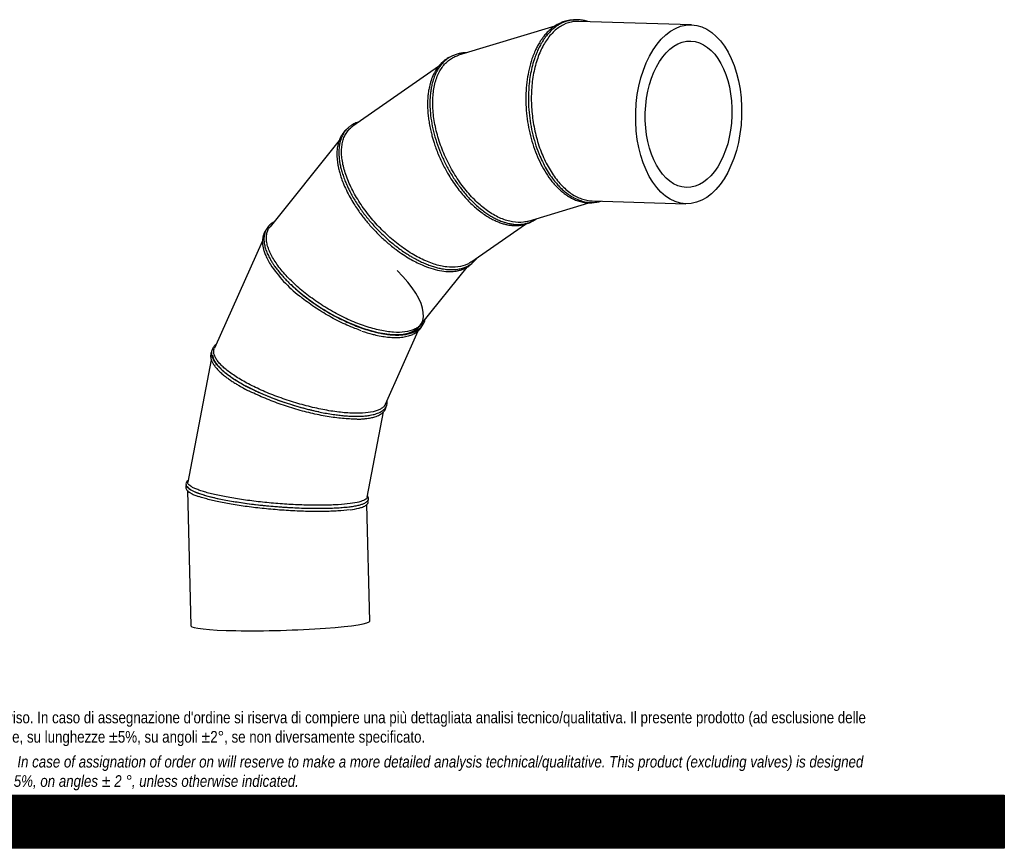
# Model space of a CAD drawing. Header units: millimetres. Extents: x 0 to 4950, y 0 to 3500.
# Tile 5 of 6: x 2475 to 4950, y 0 to 2083. Entities that reach past the tile are written whole.
import ezdxf

# ---------------------------------------------------------------- set-up
doc = ezdxf.new("R2010")
doc.units = ezdxf.units.MM
doc.header["$LTSCALE"] = 16.666667
doc.layers.add('Default', color=7, linetype='Continuous')
doc.layers.add('TUBO_X_GOMITO_90', color=7, linetype='Continuous')

# ---------------------------------------------------------------- blocks, each defined once
blk = doc.blocks.new('SE1')
at = {"layer": 'TUBO_X_GOMITO_90', "color": 7, "linetype": 'Continuous'}
for p, q in [((3820.1, 2066.6), (3578.1, 1993.2)), ((4163.4, 2069.8), (3880.5, 2078.4)), ((3527.4, 1964.7), (3312.5, 1815)), ((3757.8, 1835.2), (3757.8, 1835.2)), ((3277.9, 1778.8), (3104.2, 1562.2)), ((3527, 1765.1), (3527, 1765.1)), ((3754.3, 1576.4), (3905.9, 1622.4)), ((3914.3, 1627.2), (4149.7, 1620)), ((3608.8, 1473), (3746.1, 1568.7)), ((3085.2, 1527.1), (2964.4, 1256.8)), ((3485.1, 1317.8), (3599.7, 1460.7)), ((3157.3, 1416.7), (3157.3, 1416.7)), ((3394.7, 1116.6), (3477, 1300.9)), ((2956.6, 1227.8), (2897.8, 920.3)), ((3348.7, 882.4), (3389.8, 1097.2)), ((2896.5, 898.9), (2905.5, 559.2)), ((2988.9, 876.1), (2988.9, 876.1)), ((2988.9, 876.1), (2988.9, 876.1)), ((3355.4, 571.1), (3347.6, 863.9))]:
    blk.add_line(p, q, dxfattribs=at)
for centre, radius, start, end in [((3384.4, 1652.3), 334.9, 213.5601, 231.944), ((3421.5, 1543.8), 258.6, 250.4956, 256.5512), ((3281.5, 1041.8), 192.5, 277.163, 283.9654)]:
    blk.add_arc(centre, radius, start, end, dxfattribs=at)
for major_axis in [(-6.9, -224.9), (5.6, 184)]:
    blk.add_ellipse((4156.5, 1844.9), major_axis=major_axis, ratio=0.591609, dxfattribs=at)
for centre, major_axis, ratio, start_param, end_param in [((3290.2, 1434.5), (-193.4, 118), 0.419504, 1.092661, 4.231931), ((3176.5, 1179.8), (-216, 67.9), 0.296853, 1.004354, 1.887706), ((3121.7, 893.7), (225.5, -18.4), 0.153546, 3.549346, 4.094904), ((3121.7, 893.7), (-225.5, 18.4), 0.153546, 0.953316, 2.4441), ((3130.5, 565.2), (-224.9, -6), 0.077415, 0, 3.141593)]:
    blk.add_ellipse(centre, major_axis=major_axis, ratio=ratio, start_param=start_param, end_param=end_param, dxfattribs=at)
for points, knots in [([(3863.7, 2081.8), (3859.5, 2081.1), (3853, 2079.9), (3843.3, 2076.6), (3835.8, 2073.2), (3830.1, 2069.9), (3826, 2067.3), (3822.8, 2065.1), (3819.9, 2062.9), (3815.2, 2059.1), (3808.9, 2053.3), (3800.8, 2044.4), (3792.8, 2033.8), (3785.5, 2022.2), (3779.5, 2010.8), (3774.3, 1999.1), (3768.9, 1985), (3763.6, 1967.6), (3759.2, 1947.6), (3756, 1927.1), (3754, 1904), (3753.5, 1878.1), (3755.1, 1849.5), (3758.8, 1820.9), (3764.7, 1792.8), (3772.5, 1765.6), (3781.6, 1741.7), (3791.2, 1721), (3800.8, 1703.5), (3811.2, 1687.6), (3821.1, 1674.8), (3830.3, 1664.5), (3839.5, 1655.3), (3849.9, 1646.6), (3860.5, 1639.4), (3871.2, 1633.4), (3882.8, 1628.4), (3896.1, 1624.6), (3910.6, 1622.9), (3923.9, 1623.6), (3932.6, 1625.4), (3936.2, 1626.4), (3936.5, 1626.5)], [0, 0, 0, 0, 0.0132678, 0.0244848, 0.033651, 0.0408148, 0.0458943, 0.0493033, 0.0530638, 0.0574461, 0.0678628, 0.0794049, 0.0927304, 0.1052794, 0.1165181, 0.1265328, 0.13768, 0.1537254, 0.1695961, 0.1847636, 0.1997672, 0.2197621, 0.2397549, 0.2597466, 0.2797389, 0.2997342, 0.3198481, 0.3352009, 0.3507051, 0.3662473, 0.3807562, 0.3908489, 0.4021256, 0.4155599, 0.4284966, 0.4393796, 0.4523646, 0.4676326, 0.4840361, 0.5011853, 0.5129305, 0.5139539, 0.5139539, 0.5139539, 0.5139539]), ([(3866.7, 2081.7), (3865.2, 2081.7), (3861, 2081.5), (3854.4, 2080.7), (3847.1, 2079.1), (3839.5, 2076.7), (3830.7, 2073), (3819.6, 2066.8), (3812.6, 2061.2), (3808.1, 2057.5)], [0.9290444, 0.9290444, 0.9290444, 0.9290444, 0.93408417, 0.94325292, 0.95153537, 0.95932043, 0.96999395, 0.9835545, 1, 1, 1, 1]), ([(3903.3, 2077.8), (3902.3, 2078.2), (3897.8, 2079.6), (3889.3, 2081.6), (3876.8, 2082.9), (3868.8, 2082.3), (3863.7, 2081.8)], [0.95549088, 0.95549088, 0.95549088, 0.95549088, 0.95888669, 0.97057216, 0.98427711, 1, 1, 1, 1]), ([(3808.1, 2057.5), (3804.8, 2054.4), (3799.5, 2049.4), (3792.1, 2040.5), (3786.2, 2032.5), (3781.7, 2025.4), (3778.3, 2019.5), (3775.6, 2014.6), (3773.1, 2009.6), (3770.5, 2004), (3767.8, 1997.8), (3765.2, 1991.1), (3760.6, 1978.2), (3755.2, 1958.9), (3750.3, 1932.2), (3747.6, 1904.7), (3747.1, 1876.3), (3748.8, 1847.6), (3752.6, 1819), (3758.6, 1790.9), (3766.5, 1763.7), (3776.4, 1737.8), (3788.1, 1713.4), (3801.6, 1691), (3813.8, 1674.9), (3823.5, 1664.2), (3830, 1657.6), (3836.6, 1651.6), (3844, 1645.6), (3852.4, 1639.7), (3861.1, 1634.6), (3868.8, 1630.8), (3875.3, 1628.2), (3881.6, 1626.1), (3888.9, 1624.2), (3897.1, 1622.8), (3905.4, 1622.3), (3912.6, 1622.5), (3918.9, 1623.2), (3925.3, 1624.3), (3930.1, 1625.5), (3932.9, 1626.4), (3933.2, 1626.6)], [0, 0, 0, 0, 0.0127219, 0.0236215, 0.0326989, 0.0407332, 0.0464622, 0.0508335, 0.0556182, 0.060857, 0.0665499, 0.0726666, 0.0788031, 0.0997523, 0.1198098, 0.1398381, 0.1598625, 0.1798838, 0.1999044, 0.2199263, 0.2399502, 0.259979, 0.280223, 0.3008508, 0.3216008, 0.3302645, 0.3384009, 0.3460759, 0.3547539, 0.3650373, 0.3758754, 0.3847117, 0.3914319, 0.3979557, 0.4060135, 0.4156056, 0.4255375, 0.4337262, 0.4401604, 0.4470082, 0.4556371, 0.4568924, 0.4568924, 0.4568924, 0.4568924]), ([(3880.5, 2078.4), (3876.1, 2078.6), (3871.8, 2078.3), (3858.7, 2076.6), (3850.1, 2074), (3837.8, 2067.9), (3833.8, 2065.5), (3826, 2060.1), (3822.2, 2057), (3814.9, 2050.3), (3811.4, 2046.5), (3804.6, 2038.5), (3801.4, 2034.3), (3795.3, 2025.2), (3792.5, 2020.4), (3787, 2010.2), (3784.4, 2004.8), (3779.7, 1993.5), (3777.5, 1987.6), (3773.5, 1975.5), (3771.6, 1969.2), (3768.5, 1956.3), (3767.1, 1949.7), (3764.7, 1936.2), (3763.7, 1929.2), (3762.2, 1915.2), (3761.7, 1908.1), (3761, 1893.7), (3760.9, 1886.4), (3761.2, 1871.8), (3761.5, 1864.4), (3762.6, 1849.7), (3763.4, 1842.4), (3766.2, 1820.6), (3769, 1806.2), (3774.4, 1784.9), (3776.4, 1777.9), (3780.8, 1764.2), (3783.2, 1757.4), (3788.3, 1744.2), (3791, 1737.8), (3796.8, 1725.4), (3799.9, 1719.3), (3809.6, 1701.9), (3816.6, 1691.2), (3827.9, 1676.7), (3831.8, 1672.2), (3839.8, 1663.7), (3843.9, 1659.7), (3852.3, 1652.5), (3856.5, 1649.1), (3865.1, 1643.2), (3869.5, 1640.6), (3878.2, 1636), (3882.6, 1634.1), (3891.5, 1630.9), (3896, 1629.7), (3905.1, 1627.8), (3909.7, 1627.3), (3914.3, 1627.2)], [0.4847123, 0.4847123, 0.4847123, 0.4847123, 0.5, 0.5, 0.53125, 0.53125, 0.546875, 0.546875, 0.5625, 0.5625, 0.578125, 0.578125, 0.59375, 0.59375, 0.609375, 0.609375, 0.625, 0.625, 0.640625, 0.640625, 0.65625, 0.65625, 0.671875, 0.671875, 0.6875, 0.6875, 0.703125, 0.703125, 0.71875, 0.71875, 0.734375, 0.734375, 0.75, 0.75, 0.78125, 0.78125, 0.796875, 0.796875, 0.8125, 0.8125, 0.828125, 0.828125, 0.84375, 0.84375, 0.875, 0.875, 0.890625, 0.890625, 0.90625, 0.90625, 0.921875, 0.921875, 0.9375, 0.9375, 0.953125, 0.953125, 0.96875, 0.96875, 0.9848103, 0.9848103, 0.9848103, 0.9848103]), ([(3599.3, 1999.7), (3598.4, 1999.7), (3594.9, 1999.6), (3588.2, 1999.2), (3579.2, 1997.7), (3569.8, 1994.9), (3559.4, 1990.4), (3548.9, 1983.8), (3539, 1974.8), (3530.7, 1964.7), (3523.3, 1953), (3516.9, 1939.1), (3512.3, 1924.8), (3509.4, 1911.5), (3507.5, 1899.2), (3506.3, 1885.7), (3505.9, 1870.6), (3506.7, 1851.4), (3509.4, 1828.4), (3514.8, 1801.7), (3522.5, 1774.8), (3532.4, 1748), (3544.3, 1721.8), (3558, 1696.5), (3573.4, 1672.6), (3590.2, 1650.3), (3606, 1632.5), (3620.2, 1618.5), (3632.2, 1608.2), (3643.5, 1599.5), (3654.1, 1592.2), (3664.3, 1586.2), (3674.6, 1580.9), (3685, 1576.4), (3696, 1572.6), (3706.6, 1570), (3716.2, 1568.5), (3724.1, 1568), (3731.6, 1568), (3739.6, 1568.7), (3748.2, 1570.3), (3757.3, 1573.1), (3766, 1577), (3771.9, 1580.5), (3774.6, 1582.4)], [0.423709, 0.423709, 0.423709, 0.423709, 0.426504, 0.4352632, 0.4461021, 0.4577407, 0.4692892, 0.4861429, 0.5011791, 0.5150138, 0.5295266, 0.5451167, 0.5614011, 0.5726413, 0.5827474, 0.5943762, 0.6073817, 0.6201237, 0.6403802, 0.6603696, 0.6803532, 0.700333, 0.7203113, 0.7402889, 0.760268, 0.7802505, 0.8004367, 0.81311, 0.8261524, 0.837989, 0.8481699, 0.858808, 0.8687941, 0.8794938, 0.8907042, 0.902376, 0.9127158, 0.9208277, 0.9281452, 0.9371296, 0.9480303, 0.9582316, 0.9702932, 0.9819433, 0.9819433, 0.9819433, 0.9819433]), ([(3741.7, 1573.7), (3733, 1572.5), (3723.7, 1572.8), (3709.3, 1575.2), (3704.5, 1576.3), (3694.6, 1579.3), (3689.7, 1581.1), (3679.7, 1585.4), (3674.6, 1587.8), (3664.6, 1593.4), (3659.6, 1596.5), (3649.7, 1603.2), (3644.7, 1606.8), (3634.9, 1614.7), (3629.9, 1619), (3620.3, 1628), (3615.5, 1632.7), (3606.2, 1642.7), (3601.6, 1648), (3588.2, 1664.3), (3579.7, 1676), (3567.9, 1694.5), (3564.1, 1700.8), (3556.9, 1713.7), (3553.4, 1720.3), (3546.9, 1733.6), (3543.8, 1740.4), (3538.1, 1753.9), (3535.5, 1760.7), (3530.6, 1774.3), (3528.4, 1781.1), (3524.4, 1794.9), (3522.6, 1801.8), (3519.4, 1815.6), (3518.1, 1822.4), (3515.9, 1835.9), (3515, 1842.6), (3513.8, 1855.8), (3513.4, 1862.3), (3513.1, 1875), (3513.2, 1881.3), (3514, 1893.4), (3514.6, 1899.3), (3516.3, 1910.7), (3517.4, 1916.2), (3520, 1926.8), (3521.6, 1932), (3525.2, 1941.6), (3527.2, 1946.2), (3531.7, 1954.9), (3534.2, 1959), (3539.6, 1966.5), (3542.4, 1969.9), (3548.5, 1976.2), (3551.8, 1979.1), (3558.7, 1984.2), (3562.3, 1986.5), (3569.9, 1990.3), (3573.9, 1991.9), (3578, 1993.2), (3578.1, 1993.2), (3578.1, 1993.2)], [0, 0, 0, 0, 0.03125, 0.03125, 0.046875, 0.046875, 0.0625, 0.0625, 0.078125, 0.078125, 0.09375, 0.09375, 0.109375, 0.109375, 0.125, 0.125, 0.140625, 0.140625, 0.15625, 0.15625, 0.1875, 0.1875, 0.203125, 0.203125, 0.21875, 0.21875, 0.234375, 0.234375, 0.25, 0.25, 0.265625, 0.265625, 0.28125, 0.28125, 0.296875, 0.296875, 0.3125, 0.3125, 0.328125, 0.328125, 0.34375, 0.34375, 0.359375, 0.359375, 0.375, 0.375, 0.390625, 0.390625, 0.40625, 0.40625, 0.421875, 0.421875, 0.4375, 0.4375, 0.453125, 0.453125, 0.46875, 0.46875, 0.484375, 0.484375, 0.4844867, 0.4844867, 0.4844867, 0.4844867]), ([(3559.9, 1990.3), (3558.8, 1989.8), (3556.2, 1988.6), (3552.1, 1986.5), (3547.1, 1983.4), (3541.4, 1979.3), (3534.9, 1973.6), (3527.9, 1965.9), (3520.2, 1955.2), (3516.2, 1947), (3513.7, 1941.8)], [0.9238832, 0.9238832, 0.9238832, 0.9238832, 0.92812067, 0.93357684, 0.94029881, 0.94839866, 0.95803362, 0.96981522, 0.98380431, 1, 1, 1, 1]), ([(3513.7, 1941.8), (3511.4, 1936.1), (3507.8, 1927.1), (3504, 1911.7), (3501.9, 1898.5), (3500.7, 1886.4), (3500.2, 1874.6), (3500.2, 1862.5), (3500.9, 1849.7), (3502.3, 1836.1), (3504.4, 1821.8), (3507.2, 1807.6), (3510.3, 1794.6), (3513.4, 1783.3), (3516.9, 1771.9), (3521.4, 1759), (3527, 1744.6), (3533.5, 1729.8), (3540.4, 1715.5), (3548.8, 1699.8), (3558.8, 1683.1), (3570.3, 1666.1), (3582.1, 1650.4), (3594, 1636.4), (3606.1, 1623.6), (3618.1, 1612.2), (3630.7, 1601.7), (3643.1, 1592.7), (3654, 1585.9), (3663.6, 1580.6), (3672.8, 1576.2), (3682.6, 1572.2), (3692.2, 1569.2), (3700.7, 1567.2), (3708.7, 1565.9), (3717.6, 1565.1), (3727.7, 1565.1), (3737.7, 1566.4), (3746.6, 1568.6), (3754.4, 1571.5), (3761.6, 1574.9), (3767.2, 1578.4), (3770.3, 1580.7), (3771.4, 1581.5)], [0, 0, 0, 0, 0.0167434, 0.0310586, 0.0429455, 0.0527537, 0.0624439, 0.0723214, 0.0824097, 0.0929117, 0.1038743, 0.1151763, 0.125025, 0.1328217, 0.1405468, 0.1503596, 0.1617565, 0.1730425, 0.1840794, 0.1948405, 0.2102283, 0.2247232, 0.2384767, 0.2526851, 0.265132, 0.2781219, 0.2912848, 0.3044264, 0.3161085, 0.3245759, 0.3336607, 0.3441416, 0.3546784, 0.3633875, 0.370627, 0.3798442, 0.391866, 0.4039942, 0.4142293, 0.423315, 0.433037, 0.4419386, 0.4464378, 0.4464378, 0.4464378, 0.4464378]), ([(3297.5, 1807.8), (3296.9, 1807.3), (3294.9, 1805.5), (3291.6, 1802.2), (3287.3, 1797), (3282.8, 1790.1), (3278.8, 1781.8), (3276.1, 1773.7), (3274.4, 1766.7), (3273.2, 1759.7), (3272.4, 1751.4), (3272.2, 1742.6), (3272.6, 1734.2), (3273.4, 1726.5), (3274.5, 1718.8), (3276.2, 1710.2), (3278.7, 1699.8), (3282.5, 1687), (3288.3, 1671.2), (3293, 1660.8), (3296.1, 1654.1)], [0.8331574, 0.8331574, 0.8331574, 0.8331574, 0.8362509, 0.8436134, 0.851251, 0.8617488, 0.8751995, 0.8853389, 0.8922987, 0.8999244, 0.9091983, 0.9196888, 0.9273882, 0.9348613, 0.9421085, 0.949675, 0.9591832, 0.9707406, 0.9843467, 1, 1, 1, 1]), ([(3328.4, 1826.2), (3326.6, 1825.7), (3322.8, 1824.4), (3317.3, 1822.1), (3311.4, 1819), (3305.1, 1814.8), (3298.6, 1809.2), (3291.9, 1801.4), (3286.1, 1792), (3282, 1781.6), (3279.4, 1771.8), (3277.8, 1762), (3277.1, 1750.8), (3277.5, 1738.6), (3278.9, 1726.6), (3281.1, 1715), (3283.9, 1703.6), (3287.6, 1691.5), (3292, 1679.4), (3296.6, 1668.5), (3301, 1658.8), (3305.9, 1649.1), (3312, 1637.9), (3319.3, 1625.5), (3327.5, 1612.9), (3336, 1600.9), (3347.5, 1585.6), (3362.9, 1567.2), (3382.9, 1546.3), (3400.6, 1529.9), (3415.5, 1517.5), (3427.5, 1508.3), (3439.5, 1499.8), (3450.4, 1492.6), (3460, 1486.8), (3469.3, 1481.5), (3479.8, 1476.1), (3491.5, 1470.6), (3503.5, 1465.8), (3514.8, 1461.9), (3525.7, 1458.9), (3538.2, 1456.2), (3552, 1454.4), (3566.4, 1454.2), (3579.4, 1455.8), (3590.1, 1458.6), (3599.4, 1462.3), (3607.6, 1467), (3615.2, 1473), (3620.6, 1478.8), (3623.4, 1482.4), (3624.1, 1483.5)], [0.295995, 0.295995, 0.295995, 0.295995, 0.3025215, 0.3106262, 0.3180877, 0.3278514, 0.3397123, 0.3513785, 0.3676026, 0.3818037, 0.3917934, 0.4027587, 0.4150941, 0.4276951, 0.4399842, 0.4500664, 0.460511, 0.4714067, 0.4826014, 0.4922983, 0.4999772, 0.5076633, 0.5173955, 0.5286369, 0.53957, 0.5500452, 0.5601286, 0.5801862, 0.6002416, 0.6203199, 0.6307231, 0.6415837, 0.6528512, 0.6628683, 0.6708335, 0.6782767, 0.6877111, 0.6988309, 0.7097763, 0.7202678, 0.7303617, 0.7405547, 0.7562496, 0.7718382, 0.7863229, 0.8002111, 0.8112902, 0.8232934, 0.8364864, 0.8487964, 0.8539598, 0.8539598, 0.8539598, 0.8539598]), ([(3576.7, 1461.1), (3567.9, 1460), (3558.4, 1460), (3543.3, 1461.9), (3538.1, 1462.8), (3527.5, 1465.2), (3522, 1466.7), (3511, 1470.3), (3505.4, 1472.3), (3494.1, 1477), (3488.4, 1479.6), (3477, 1485.3), (3471.3, 1488.4), (3459.7, 1495.1), (3453.9, 1498.8), (3442.4, 1506.5), (3436.6, 1510.5), (3425.2, 1519.1), (3419.5, 1523.6), (3402.8, 1537.6), (3392, 1547.7), (3376.5, 1563.6), (3371.4, 1569.1), (3361.7, 1580.2), (3357, 1585.8), (3347.8, 1597.3), (3343.4, 1603.2), (3335.1, 1614.9), (3331.2, 1620.8), (3323.7, 1632.6), (3320.1, 1638.5), (3313.5, 1650.4), (3310.4, 1656.4), (3304.6, 1668.3), (3302, 1674.3), (3297.3, 1686), (3295.2, 1691.9), (3291.5, 1703.4), (3289.9, 1709), (3287.3, 1720.1), (3286.3, 1725.6), (3284.8, 1736.1), (3284.3, 1741.3), (3283.9, 1751.3), (3284, 1756.1), (3284.8, 1765.4), (3285.5, 1769.9), (3287.4, 1778.4), (3288.7, 1782.4), (3291.7, 1790.1), (3293.5, 1793.7), (3297.6, 1800.3), (3299.9, 1803.3), (3305, 1809), (3307.8, 1811.5), (3311.4, 1814.2), (3311.9, 1814.6), (3312.5, 1815)], [0, 0, 0, 0, 0.03125, 0.03125, 0.046875, 0.046875, 0.0625, 0.0625, 0.078125, 0.078125, 0.09375, 0.09375, 0.109375, 0.109375, 0.125, 0.125, 0.140625, 0.140625, 0.15625, 0.15625, 0.1875, 0.1875, 0.203125, 0.203125, 0.21875, 0.21875, 0.234375, 0.234375, 0.25, 0.25, 0.265625, 0.265625, 0.28125, 0.28125, 0.296875, 0.296875, 0.3125, 0.3125, 0.328125, 0.328125, 0.34375, 0.34375, 0.359375, 0.359375, 0.375, 0.375, 0.390625, 0.390625, 0.40625, 0.40625, 0.421875, 0.421875, 0.4375, 0.4375, 0.453125, 0.453125, 0.45593, 0.45593, 0.45593, 0.45593]), ([(3296.1, 1654.1), (3299.5, 1647.4), (3304.8, 1636.9), (3314.4, 1620.6), (3323.1, 1607.3), (3331.5, 1595.5), (3339.8, 1584.5), (3348.6, 1573.6), (3361, 1559.3), (3377.5, 1542), (3398.8, 1522.3), (3419.4, 1505.7), (3438.4, 1492.3), (3454.9, 1482), (3470.8, 1473.3), (3488.6, 1464.9), (3508.9, 1457.2), (3530.9, 1451.6), (3548.2, 1449.6), (3560.5, 1449.7), (3568.4, 1450.3), (3575.8, 1451.5), (3583.7, 1453.5), (3591.6, 1456.4), (3598.4, 1459.8), (3603.6, 1463.2), (3608.1, 1466.6), (3611.3, 1469.5), (3613.1, 1471.5), (3613.5, 1471.9)], [0, 0, 0, 0, 0.0157131, 0.029358, 0.0409347, 0.0504442, 0.0603836, 0.0700212, 0.0798477, 0.0998768, 0.1199508, 0.1405588, 0.1563815, 0.1709813, 0.1845009, 0.1986126, 0.218692, 0.239934, 0.2612213, 0.2709982, 0.2796046, 0.2874857, 0.2969304, 0.3081841, 0.3185431, 0.3256549, 0.3319376, 0.3400739, 0.3421965, 0.3421965, 0.3421965, 0.3421965]), ([(3113.7, 1574.2), (3113, 1573.8), (3110.3, 1572.2), (3106.3, 1569.4), (3102, 1565.5), (3098.3, 1561.3), (3094.8, 1556.1), (3091.8, 1549.9), (3090, 1543.4), (3089.1, 1537.4), (3088.8, 1531.5), (3089.1, 1524.1), (3090.6, 1514.7), (3093.8, 1503.8), (3098.4, 1492.7), (3103.6, 1482.5), (3108.7, 1473.9), (3113.9, 1465.9), (3120, 1457.4), (3127.6, 1447.7), (3136.1, 1437.8), (3144.9, 1428.3), (3157.1, 1416), (3173.6, 1401.1), (3195.1, 1383.7), (3218.1, 1367.1), (3242.3, 1351.5), (3267.3, 1337.3), (3290.6, 1325.6), (3311.8, 1316.3), (3330.8, 1308.8), (3350.2, 1302.4), (3367.3, 1297.7), (3381.2, 1294.6), (3391.2, 1292.8), (3400.2, 1291.5), (3409.6, 1290.5), (3420, 1290), (3432.4, 1290.1), (3445.3, 1291.4), (3457.6, 1294.2), (3467.8, 1298.2), (3476.8, 1303.4), (3484.7, 1310.3), (3490, 1317.8), (3492.9, 1324.5), (3494, 1327.8), (3494.3, 1329.3)], [0.3509647, 0.3509647, 0.3509647, 0.3509647, 0.3543106, 0.3642995, 0.3723487, 0.3801706, 0.3899327, 0.4015607, 0.412209, 0.4204653, 0.4278689, 0.4372386, 0.4506848, 0.4643998, 0.4781097, 0.49049, 0.4999632, 0.5076364, 0.5173512, 0.5285839, 0.5395137, 0.5499851, 0.5600615, 0.5800968, 0.6001255, 0.6201505, 0.6401732, 0.6601947, 0.6802172, 0.6952397, 0.7102648, 0.7257703, 0.7423072, 0.753018, 0.7617077, 0.7688789, 0.7775919, 0.7883018, 0.7995512, 0.815976, 0.8315954, 0.8456213, 0.8593639, 0.8749546, 0.8926275, 0.9020288, 0.9086109, 0.9086109, 0.9086109, 0.9086109]), ([(3443.4, 1297.9), (3434.6, 1296.7), (3424.9, 1296.5), (3409.1, 1297.5), (3403.6, 1298.1), (3392.4, 1299.8), (3386.6, 1300.8), (3374.7, 1303.3), (3368.7, 1304.8), (3356.3, 1308.2), (3350.1, 1310.2), (3337.5, 1314.4), (3331.1, 1316.7), (3318.2, 1321.7), (3311.7, 1324.4), (3298.6, 1330.2), (3292.1, 1333.3), (3279, 1339.8), (3272.5, 1343.2), (3253.1, 1353.9), (3240.4, 1361.6), (3221.9, 1373.8), (3215.9, 1378), (3204, 1386.6), (3198.3, 1391), (3187.1, 1399.9), (3181.6, 1404.4), (3171.2, 1413.5), (3166.2, 1418), (3156.6, 1427.2), (3152, 1431.8), (3143.3, 1441.1), (3139.1, 1445.8), (3131.2, 1455.1), (3127.6, 1459.8), (3120.8, 1469), (3117.7, 1473.6), (3112, 1482.6), (3109.5, 1487), (3105, 1495.8), (3103, 1500.1), (3099.8, 1508.4), (3098.4, 1512.5), (3096.4, 1520.5), (3095.7, 1524.3), (3095, 1531.7), (3095, 1535.3), (3095.5, 1542.1), (3096.1, 1545.3), (3098, 1551.5), (3099.2, 1554.4), (3101.8, 1558.9), (3102.9, 1560.6), (3104.2, 1562.2)], [0, 0, 0, 0, 0.03125, 0.03125, 0.046875, 0.046875, 0.0625, 0.0625, 0.078125, 0.078125, 0.09375, 0.09375, 0.109375, 0.109375, 0.125, 0.125, 0.140625, 0.140625, 0.15625, 0.15625, 0.1875, 0.1875, 0.203125, 0.203125, 0.21875, 0.21875, 0.234375, 0.234375, 0.25, 0.25, 0.265625, 0.265625, 0.28125, 0.28125, 0.296875, 0.296875, 0.3125, 0.3125, 0.328125, 0.328125, 0.34375, 0.34375, 0.359375, 0.359375, 0.375, 0.375, 0.390625, 0.390625, 0.40625, 0.40625, 0.421875, 0.421875, 0.4323118, 0.4323118, 0.4323118, 0.4323118]), ([(3094, 1554.2), (3093, 1552.9), (3090.8, 1549.5), (3088.2, 1543.8), (3086.3, 1537.5), (3085.3, 1531.4), (3085, 1525.4), (3085.3, 1518.6), (3086.5, 1510.8), (3088.7, 1502.1), (3092.1, 1492.2), (3097.6, 1480.2), (3102.3, 1472.2), (3105.4, 1467.1)], [0.5962823, 0.5962823, 0.5962823, 0.5962823, 0.6226965, 0.6596593, 0.6954631, 0.7246684, 0.751643, 0.7835136, 0.8212266, 0.8563898, 0.8979093, 0.9457814, 1, 1, 1, 1]), ([(3608.8, 1473), (3606.2, 1471.2), (3603.5, 1469.6), (3593.5, 1464.6), (3585.5, 1462.3), (3576.7, 1461.1)], [0.95599886, 0.95599886, 0.95599886, 0.95599886, 0.96875, 0.96875, 1, 1, 1, 1]), ([(3157.3, 1416.7), (3166.9, 1407.6), (3177.3, 1398.5), (3194.2, 1385.2), (3199.9, 1380.8), (3211.7, 1372.3), (3217.8, 1368.1), (3230.1, 1359.9), (3236.3, 1356), (3249, 1348.3), (3255.4, 1344.6), (3274.8, 1334), (3287.9, 1327.5), (3307.5, 1318.8), (3314, 1316.1), (3326.9, 1311), (3333.4, 1308.7), (3346, 1304.5), (3352.3, 1302.6), (3364.6, 1299.2), (3370.6, 1297.7), (3382.3, 1295.2), (3388, 1294.2), (3399.1, 1292.6), (3404.5, 1292), (3420.3, 1290.9), (3430.1, 1291.2), (3447.6, 1293.5), (3455.4, 1295.5), (3465.4, 1300), (3468.5, 1301.7), (3473.1, 1304.9), (3474.8, 1306.2), (3476.4, 1307.7)], [0, 0, 0, 0, 0.0625, 0.0625, 0.09375, 0.09375, 0.125, 0.125, 0.15625, 0.15625, 0.1875, 0.1875, 0.25, 0.25, 0.28125, 0.28125, 0.3125, 0.3125, 0.34375, 0.34375, 0.375, 0.375, 0.40625, 0.40625, 0.4375, 0.4375, 0.5, 0.5, 0.5625, 0.5625, 0.59375, 0.59375, 0.614499, 0.614499, 0.614499, 0.614499]), ([(3333.7, 1300.8), (3328.2, 1302.7), (3322.7, 1304.7), (3310.7, 1309.3), (3304.2, 1312.1), (3291.1, 1317.8), (3284.6, 1320.9), (3271.5, 1327.4), (3265, 1330.8), (3245.6, 1341.5), (3232.8, 1349.2), (3214.4, 1361.4), (3208.3, 1365.6), (3196.5, 1374.2), (3190.8, 1378.6), (3183, 1384.8), (3180.8, 1386.5), (3178.6, 1388.3)], [0.0959453, 0.0959453, 0.0959453, 0.0959453, 0.109375, 0.109375, 0.125, 0.125, 0.140625, 0.140625, 0.15625, 0.15625, 0.1875, 0.1875, 0.203125, 0.203125, 0.21875, 0.21875, 0.224945, 0.224945, 0.224945, 0.224945]), ([(3361.3, 1292.3), (3364.6, 1291.4), (3373.1, 1289.2), (3387.4, 1286.5), (3403, 1284.5), (3417.4, 1283.7), (3431.5, 1284), (3443.1, 1285.5), (3451.9, 1287.7), (3457.9, 1289.6), (3463, 1291.7), (3467.9, 1294.2), (3473.1, 1297.5), (3478.2, 1301.7), (3482.5, 1306.4), (3485.7, 1311.1), (3487.3, 1314.3), (3488.1, 1315.9), (3488.1, 1316)], [0, 0, 0, 0, 0.0215775, 0.065004, 0.1054284, 0.1448333, 0.1857798, 0.2320273, 0.258262, 0.2813185, 0.3011904, 0.3208982, 0.3458074, 0.3759722, 0.4049391, 0.4283239, 0.4500606, 0.4517055, 0.4517055, 0.4517055, 0.4517055]), ([(3485.1, 1317.8), (3484.4, 1317), (3483.8, 1316.2), (3480.9, 1313.2), (3478.5, 1311.1), (3473, 1307.3), (3469.9, 1305.6), (3459.9, 1301.1), (3452.2, 1299), (3443.4, 1297.9)], [0.93236605, 0.93236605, 0.93236605, 0.93236605, 0.9375, 0.9375, 0.953125, 0.953125, 0.96875, 0.96875, 1, 1, 1, 1]), ([(3480.6, 1312.2), (3482, 1313.9), (3483.2, 1315.7), (3484.9, 1318.7), (3485.4, 1319.8), (3486, 1321)], [0.63487686, 0.63487686, 0.63487686, 0.63487686, 0.65625, 0.65625, 0.66912669, 0.66912669, 0.66912669, 0.66912669]), ([(2968.7, 1266.2), (2968.6, 1266.2), (2967.2, 1265.2), (2965.1, 1263.3), (2962.4, 1260.3), (2960.2, 1257), (2958.4, 1253.2), (2957.4, 1249.2), (2957.1, 1245.3), (2957.3, 1241.3), (2958.1, 1237.1), (2959.7, 1232.3), (2962.2, 1227.2), (2965.2, 1222.3), (2968.5, 1217.7), (2972.9, 1212.6), (2979.2, 1205.9), (2988, 1198.1), (2998.6, 1189.7), (3010.1, 1181.7), (3021.4, 1174.5), (3032.4, 1168), (3044.1, 1161.5), (3057.3, 1154.8), (3068.4, 1149.4), (3074.6, 1146.7), (3076.1, 1146)], [0.4601597, 0.4601597, 0.4601597, 0.4601597, 0.4612921, 0.4820481, 0.4977632, 0.5162773, 0.5375887, 0.5590043, 0.5789726, 0.5951738, 0.6140985, 0.6368323, 0.6612562, 0.6821646, 0.699323, 0.7205613, 0.748991, 0.7833315, 0.8179115, 0.851916, 0.8814487, 0.9061339, 0.9323063, 0.9617629, 0.991887, 1, 1, 1, 1]), ([(2957.2, 1248.1), (2956.5, 1246.7), (2955.3, 1243.3), (2954.8, 1239), (2954.9, 1235.3), (2955.3, 1232.4), (2956.2, 1228.5), (2958.1, 1223.6), (2961.4, 1217.3), (2964.5, 1212.9), (2966.6, 1210.2)], [0.5639033, 0.5639033, 0.5639033, 0.5639033, 0.6182455, 0.6930075, 0.7164479, 0.7498204, 0.7948745, 0.851601, 0.9199844, 1, 1, 1, 1]), ([(2959.7, 1239.3), (2959.9, 1237), (2960.5, 1234.6), (2962.2, 1229.6), (2963.5, 1227), (2966.7, 1221.6), (2968.6, 1218.8), (2973.1, 1213.2), (2975.7, 1210.3), (2981.5, 1204.4), (2984.7, 1201.5), (2991.8, 1195.5), (2995.6, 1192.5), (3003.8, 1186.4), (3008.2, 1183.4), (3017.5, 1177.3), (3022.5, 1174.2), (3032.7, 1168.1), (3038.1, 1165.1), (3043.6, 1162.2)], [0.719337, 0.719337, 0.719337, 0.719337, 0.75, 0.75, 0.78125, 0.78125, 0.8125, 0.8125, 0.84375, 0.84375, 0.875, 0.875, 0.90625, 0.90625, 0.9375, 0.9375, 0.96875, 0.96875, 1, 1, 1, 1]), ([(3350.8, 1095), (3342, 1093.8), (3332.1, 1093.3), (3315.9, 1093.3), (3310.3, 1093.5), (3298.6, 1094.2), (3292.6, 1094.7), (3280.1, 1095.9), (3273.7, 1096.7), (3260.7, 1098.5), (3254.1, 1099.6), (3240.7, 1102), (3233.9, 1103.3), (3220, 1106.2), (3213, 1107.9), (3198.9, 1111.3), (3191.8, 1113.2), (3177.6, 1117.1), (3170.5, 1119.2), (3149.2, 1125.7), (3135.2, 1130.5), (3114.7, 1138.2), (3107.9, 1140.8), (3094.7, 1146.2), (3088.3, 1149), (3075.6, 1154.7), (3069.4, 1157.6), (3057.5, 1163.4), (3051.8, 1166.3), (3040.7, 1172.2), (3035.4, 1175.2), (3025.2, 1181.2), (3020.3, 1184.3), (3011, 1190.4), (3006.7, 1193.4), (2998.5, 1199.5), (2994.7, 1202.5), (2987.6, 1208.5), (2984.4, 1211.5), (2978.6, 1217.3), (2976.1, 1220.2), (2971.6, 1225.8), (2969.7, 1228.6), (2966.5, 1233.9), (2965.3, 1236.5), (2963.5, 1241.6), (2962.9, 1244.1), (2962.6, 1248.8), (2962.7, 1251), (2963.5, 1254.4), (2963.9, 1255.6), (2964.4, 1256.7)], [0, 0, 0, 0, 0.03125, 0.03125, 0.046875, 0.046875, 0.0625, 0.0625, 0.078125, 0.078125, 0.09375, 0.09375, 0.109375, 0.109375, 0.125, 0.125, 0.140625, 0.140625, 0.15625, 0.15625, 0.1875, 0.1875, 0.203125, 0.203125, 0.21875, 0.21875, 0.234375, 0.234375, 0.25, 0.25, 0.265625, 0.265625, 0.28125, 0.28125, 0.296875, 0.296875, 0.3125, 0.3125, 0.328125, 0.328125, 0.34375, 0.34375, 0.359375, 0.359375, 0.375, 0.375, 0.390625, 0.390625, 0.40625, 0.40625, 0.4151041, 0.4151041, 0.4151041, 0.4151041]), ([(2966.6, 1210.2), (2969.4, 1206.9), (2973.9, 1201.6), (2982.8, 1193.3), (2991.4, 1186.2), (3000.1, 1179.7), (3008.8, 1173.8), (3017.7, 1168.1), (3027.8, 1162), (3039, 1155.7), (3047.1, 1151.6), (3051.2, 1149.5)], [0, 0, 0, 0, 0.152889, 0.287108, 0.402698, 0.499707, 0.603071, 0.694374, 0.776765, 0.903212, 1, 1, 1, 1]), ([(3043.6, 1162.2), (3054.7, 1156.3), (3066.5, 1150.5), (3085.5, 1142), (3092, 1139.2), (3105.2, 1133.8), (3112, 1131.2), (3125.6, 1126.1), (3132.5, 1123.6), (3146.5, 1118.9), (3153.6, 1116.6), (3174.8, 1110), (3189.1, 1106.1), (3210.2, 1100.9), (3217.2, 1099.3), (3225.2, 1097.6), (3226.2, 1097.4), (3227.2, 1097.2)], [0, 0, 0, 0, 0.0625, 0.0625, 0.09375, 0.09375, 0.125, 0.125, 0.15625, 0.15625, 0.1875, 0.1875, 0.25, 0.25, 0.28125, 0.28125, 0.285785, 0.285785, 0.285785, 0.285785]), ([(3322.3, 1078.8), (3320.5, 1078.8), (3318.7, 1078.8), (3311.4, 1078.8), (3305.8, 1079), (3294.1, 1079.7), (3288, 1080.1), (3275.6, 1081.4), (3269.2, 1082.2), (3256.2, 1084), (3249.6, 1085.1), (3236.2, 1087.4), (3229.3, 1088.8), (3215.5, 1091.7), (3208.5, 1093.3), (3194.3, 1096.8), (3187.3, 1098.6), (3173.1, 1102.5), (3165.9, 1104.6), (3144.7, 1111.2), (3130.6, 1115.9), (3110.2, 1123.6), (3103.4, 1126.2), (3090.2, 1131.7), (3083.7, 1134.4), (3071.1, 1140.1), (3064.9, 1143), (3056.5, 1147.1), (3054.2, 1148.2), (3051.8, 1149.4)], [0.0259031, 0.0259031, 0.0259031, 0.0259031, 0.03125, 0.03125, 0.046875, 0.046875, 0.0625, 0.0625, 0.078125, 0.078125, 0.09375, 0.09375, 0.109375, 0.109375, 0.125, 0.125, 0.140625, 0.140625, 0.15625, 0.15625, 0.1875, 0.1875, 0.203125, 0.203125, 0.21875, 0.21875, 0.234375, 0.234375, 0.2406931, 0.2406931, 0.2406931, 0.2406931]), ([(3076.6, 1146), (3077.5, 1145.6), (3078.3, 1145.2), (3085.6, 1142), (3092, 1139.2), (3105.2, 1133.8), (3112, 1131.2), (3125.6, 1126.1), (3132.6, 1123.6), (3146.5, 1118.9), (3153.6, 1116.6), (3174.8, 1110.1), (3189.1, 1106.1), (3208.8, 1101.3), (3214.4, 1100), (3220, 1098.8)], [0.0581674, 0.0581674, 0.0581674, 0.0581674, 0.0625, 0.0625, 0.09375, 0.09375, 0.125, 0.125, 0.15625, 0.15625, 0.1875, 0.1875, 0.25, 0.25, 0.2749492, 0.2749492, 0.2749492, 0.2749492]), ([(3220.8, 1098.4), (3225.4, 1097.4), (3234.7, 1095.3), (3250.4, 1092.5), (3266.2, 1090), (3280.4, 1088.3), (3293.3, 1087), (3306.1, 1086.2), (3319.3, 1085.8), (3332.8, 1086), (3345.1, 1086.9), (3355.3, 1088.3), (3362.8, 1089.9), (3369, 1091.5), (3375.1, 1093.6), (3380.9, 1096.1), (3385.7, 1099), (3389.1, 1101.6), (3392.1, 1104.3), (3394.7, 1107.5), (3396.8, 1111.3), (3398.3, 1115.3), (3398.9, 1119.1), (3399, 1122.1), (3398.8, 1124.1), (3398.7, 1125.1), (3398.7, 1125.5)], [0, 0, 0, 0, 0.0346214, 0.0821919, 0.1303417, 0.172917, 0.2101879, 0.2510399, 0.2970281, 0.3460993, 0.3978812, 0.4440238, 0.4784381, 0.5050048, 0.5393354, 0.5798677, 0.6150034, 0.6423915, 0.6659306, 0.6965409, 0.7296611, 0.7646793, 0.7935807, 0.8161283, 0.8288856, 0.8373138, 0.8373138, 0.8373138, 0.8373138]), ([(3394.7, 1116.6), (3394.3, 1115.8), (3393.9, 1114.9), (3392.1, 1112.2), (3390.6, 1110.4), (3386.9, 1107), (3384.7, 1105.5), (3379.6, 1102.7), (3376.8, 1101.4), (3367.2, 1097.9), (3359.6, 1096.1), (3350.8, 1095)], [0.91518419, 0.91518419, 0.91518419, 0.91518419, 0.921875, 0.921875, 0.9375, 0.9375, 0.953125, 0.953125, 0.96875, 0.96875, 1, 1, 1, 1]), ([(3323.1, 1078.7), (3323.8, 1078.7), (3327.7, 1078.7), (3334.9, 1079.1), (3343.6, 1079.8), (3351.2, 1080.8), (3357.3, 1081.9), (3362.7, 1083.1), (3368.4, 1084.7), (3374.2, 1086.8), (3379.5, 1089.3), (3383.7, 1091.9), (3386.8, 1094.2), (3389.6, 1096.8), (3392.3, 1100.1), (3394.9, 1104.5), (3396, 1108.2), (3396.4, 1110.4), (3396.4, 1110.7)], [0, 0, 0, 0, 0.0070804, 0.0421268, 0.0784122, 0.1111785, 0.138006, 0.1603521, 0.1883117, 0.2238284, 0.2584813, 0.2884272, 0.3131273, 0.3338254, 0.3646405, 0.4005595, 0.4433726, 0.4487789, 0.4487789, 0.4487789, 0.4487789]), ([(2898.6, 924.9), (2898.4, 924.8), (2896.7, 923.5), (2894.1, 920.8), (2892.5, 915.9), (2893.5, 911.3), (2896.3, 907.3), (2900, 904), (2905.1, 900.7), (2910.4, 898), (2913.9, 896.5), (2914.9, 896.1)], [0.4245315, 0.4245315, 0.4245315, 0.4245315, 0.430318, 0.5179201, 0.5988533, 0.6778207, 0.7528526, 0.8170544, 0.8938877, 0.9747611, 1, 1, 1, 1]), ([(3305.3, 866.3), (3296.5, 865.1), (3286.6, 864.2), (3270.1, 863.2), (3264.4, 862.9), (3252.5, 862.5), (3246.4, 862.3), (3233.7, 862.2), (3227.1, 862.1), (3213.7, 862.2), (3207, 862.3), (3193.1, 862.6), (3186.1, 862.9), (3171.8, 863.4), (3164.5, 863.8), (3149.9, 864.6), (3142.6, 865.1), (3127.8, 866.1), (3120.4, 866.7), (3098.3, 868.6), (3083.6, 870.1), (3062.1, 872.7), (3055, 873.6), (3041.1, 875.4), (3034.3, 876.4), (3021, 878.4), (3014.4, 879.5), (3001.9, 881.6), (2995.8, 882.7), (2984, 885), (2978.4, 886.2), (2967.5, 888.5), (2962.2, 889.7), (2952.2, 892.2), (2947.5, 893.5), (2938.6, 896), (2934.5, 897.3), (2926.8, 899.8), (2923.3, 901.1), (2916.9, 903.7), (2914, 904.9), (2908.9, 907.5), (2906.7, 908.8), (2903, 911.3), (2901.5, 912.5), (2899.2, 914.9), (2898.4, 916.1), (2897.7, 918.3), (2897.6, 919.3), (2897.8, 920.3)], [0, 0, 0, 0, 0.03125, 0.03125, 0.046875, 0.046875, 0.0625, 0.0625, 0.078125, 0.078125, 0.09375, 0.09375, 0.109375, 0.109375, 0.125, 0.125, 0.140625, 0.140625, 0.15625, 0.15625, 0.1875, 0.1875, 0.203125, 0.203125, 0.21875, 0.21875, 0.234375, 0.234375, 0.25, 0.25, 0.265625, 0.265625, 0.28125, 0.28125, 0.296875, 0.296875, 0.3125, 0.3125, 0.328125, 0.328125, 0.34375, 0.34375, 0.359375, 0.359375, 0.375, 0.375, 0.390625, 0.390625, 0.4041919, 0.4041919, 0.4041919, 0.4041919]), ([(2893.6, 912.4), (2893.1, 911.4), (2892.4, 909.6), (2892.2, 906.5), (2893.1, 903.3), (2895.1, 900.2), (2897.8, 897.5), (2900.3, 895.6), (2902.7, 894), (2905.4, 892.4), (2910.1, 889.9), (2916.2, 887.2), (2921.5, 885.3), (2923.8, 884.6)], [0.3029311, 0.3029311, 0.3029311, 0.3029311, 0.3705212, 0.4299738, 0.5003833, 0.5780756, 0.6417086, 0.6882863, 0.7275517, 0.7726526, 0.8236667, 0.9379056, 1, 1, 1, 1]), ([(2896.6, 909.5), (2897, 908.3), (2897.8, 907.1), (2900.1, 904.7), (2901.6, 903.5), (2905.3, 901), (2907.5, 899.7), (2911.2, 897.9), (2912.4, 897.3), (2913.7, 896.7)], [0.7192921, 0.7192921, 0.7192921, 0.7192921, 0.75, 0.75, 0.78125, 0.78125, 0.8125, 0.8125, 0.8263295, 0.8263295, 0.8263295, 0.8263295]), ([(2915.8, 895.8), (2916.8, 895.4), (2917.7, 895), (2922, 893.3), (2925.5, 892), (2933.2, 889.5), (2937.4, 888.2), (2946.3, 885.7), (2951, 884.4), (2961, 882), (2966.3, 880.7), (2977.3, 878.4), (2983, 877.2), (2988.9, 876.1)], [0.8338774, 0.8338774, 0.8338774, 0.8338774, 0.84375, 0.84375, 0.875, 0.875, 0.90625, 0.90625, 0.9375, 0.9375, 0.96875, 0.96875, 1, 1, 1, 1]), ([(3304.1, 850.6), (3295.3, 849.5), (3285.3, 848.5), (3268.9, 847.5), (3263.2, 847.2), (3251.3, 846.8), (3245.1, 846.6), (3232.4, 846.5), (3225.9, 846.4), (3212.5, 846.5), (3205.7, 846.6), (3191.9, 846.9), (3184.9, 847.2), (3170.6, 847.7), (3163.3, 848.1), (3148.7, 848.9), (3141.3, 849.4), (3126.6, 850.4), (3119.2, 851), (3097.1, 852.9), (3082.4, 854.4), (3060.9, 856.9), (3053.8, 857.8), (3039.9, 859.7), (3033.1, 860.6), (3019.7, 862.7), (3013.2, 863.7), (3000.6, 865.9), (2994.5, 867), (2982.8, 869.2), (2977.1, 870.4), (2966.2, 872.8), (2961, 874), (2951, 876.5), (2946.3, 877.7), (2937.4, 880.2), (2933.2, 881.5), (2928.1, 883.2), (2926.8, 883.7), (2925.5, 884.1)], [0, 0, 0, 0, 0.03125, 0.03125, 0.046875, 0.046875, 0.0625, 0.0625, 0.078125, 0.078125, 0.09375, 0.09375, 0.109375, 0.109375, 0.125, 0.125, 0.140625, 0.140625, 0.15625, 0.15625, 0.1875, 0.1875, 0.203125, 0.203125, 0.21875, 0.21875, 0.234375, 0.234375, 0.25, 0.25, 0.265625, 0.265625, 0.28125, 0.28125, 0.296875, 0.296875, 0.3125, 0.3125, 0.3179717, 0.3179717, 0.3179717, 0.3179717]), ([(2988.9, 876.1), (3000.6, 873.8), (3013.2, 871.7), (3033.2, 868.6), (3040.1, 867.7), (3053.9, 865.8), (3061, 864.9), (3075.3, 863.2), (3082.6, 862.4), (3097.2, 861), (3104.5, 860.3), (3126.6, 858.4), (3141.5, 857.3), (3163.4, 856.1), (3170.6, 855.8), (3185, 855.2), (3192, 855), (3205.9, 854.6), (3212.8, 854.5), (3226.1, 854.5), (3232.5, 854.5), (3245.1, 854.7), (3251.1, 854.8), (3262.9, 855.3), (3268.6, 855.5), (3279.6, 856.2), (3284.8, 856.6), (3289.7, 857.1)], [0, 0, 0, 0, 0.0625, 0.0625, 0.09375, 0.09375, 0.125, 0.125, 0.15625, 0.15625, 0.1875, 0.1875, 0.25, 0.25, 0.28125, 0.28125, 0.3125, 0.3125, 0.34375, 0.34375, 0.375, 0.375, 0.40625, 0.40625, 0.4375, 0.4375, 0.468816, 0.468816, 0.468816, 0.468816]), ([(3290.7, 857), (3293.6, 857.3), (3300.9, 857.9), (3312.1, 859.4), (3323.5, 861.5), (3332.9, 863.9), (3339.6, 866.3), (3344.5, 868.8), (3348, 871.3), (3350, 873.5), (3351, 875.3), (3351.5, 876.3), (3351.8, 877.5), (3352.1, 879.1), (3351.9, 881.5), (3351, 884), (3349.9, 885.5), (3349.5, 886)], [0, 0, 0, 0, 0.0541872, 0.1574409, 0.2640119, 0.3687009, 0.4655446, 0.5317336, 0.6029193, 0.6728704, 0.6965163, 0.7187256, 0.7398392, 0.7686839, 0.8251906, 0.9023191, 0.9330006, 0.9330006, 0.9330006, 0.9330006]), ([(3348.7, 882.4), (3348.6, 882.3), (3348.6, 882.1), (3348.3, 880.9), (3347.6, 879.8), (3345.5, 877.7), (3344.1, 876.7), (3340.7, 874.8), (3338.6, 873.8), (3333.8, 872.1), (3331, 871.2), (3321.6, 868.8), (3314.1, 867.5), (3305.3, 866.3)], [0.90427395, 0.90427395, 0.90427395, 0.90427395, 0.90625, 0.90625, 0.921875, 0.921875, 0.9375, 0.9375, 0.953125, 0.953125, 0.96875, 0.96875, 1, 1, 1, 1]), ([(3327.9, 855), (3331.2, 855.9), (3336.3, 857.4), (3342.1, 859.9), (3345.8, 862.2), (3348, 864.1), (3349.4, 865.8), (3350.4, 867.3), (3351, 868.9), (3351.5, 871.1), (3351.4, 873.1), (3351, 874.5), (3350.9, 874.8)], [0, 0, 0, 0, 0.1005189, 0.1845702, 0.25209, 0.303351, 0.3385222, 0.3697316, 0.4009728, 0.4322273, 0.4958172, 0.5177653, 0.5177653, 0.5177653, 0.5177653]), ([(3083.3, 862.4), (3085.5, 862.1), (3087.7, 861.9), (3097.2, 860.9), (3104.5, 860.3), (3124.4, 858.5), (3137, 857.6), (3149.4, 856.9)], [0.146836, 0.146836, 0.146836, 0.146836, 0.15625, 0.15625, 0.1875, 0.1875, 0.24048067, 0.24048067, 0.24048067, 0.24048067])]:
    blk.add_open_spline(points, degree=3, knots=knots, dxfattribs=at)
blk.add_open_spline([(3754.3, 1576.4), (3750.3, 1575.2), (3746.1, 1574.3), (3741.7, 1573.7)], degree=3, dxfattribs=at)

msp = doc.modelspace()

# ---------------------------------------------------------------- hatches: boundary and pattern name
at = {"layer": 'Default', "linetype": 'Continuous'}
h = msp.add_hatch(dxfattribs=at)
h.set_pattern_fill('LINE', scale=0.6299213, angle=45, style=0)
h.paths.add_polyline_path([(4950, 0), (4950, 133.3), (0, 133.3), (0, 0)])
msp.add_hatch(color=7, dxfattribs=at).paths.add_polyline_path([(4950, 0), (4950, 133.3), (0, 133.3), (0, 0)])

# ---------------------------------------------------------------- linework, layer by layer
at = {"layer": 'Default', "color": 7, "linetype": 'Continuous'}
for p, q in [((0, 133.3), (4950, 133.3)), ((4950, 133.3), (4950, 0)), ((4950, 0), (0, 0))]:
    msp.add_line(p, q, dxfattribs=at)

# ---------------------------------------------------------------- block references
at = {"layer": 'Default'}
msp.add_blockref('SE1', (0, 0), dxfattribs=at)

# ---------------------------------------------------------------- texts
at = {"layer": 'Default', "insert": (333.3, 343.4), "char_height": 29.1667, "width": 4283.333, "attachment_point": 1}
msp.add_mtext("{\\fArial Narrow|b0||i0||c0|p34;\\C7;\\H29.16666667;\\W1.;PLASTITALIA si riserva il diritto di revisionare la presente specifica, mantenendo la conformità alle prescrizioni del prodotto, senza alcun preavviso. In caso di assegnazione d'ordine si riserva di compiere una più dettagliata analisi tecnico/qualitativa. Il presente prodotto (ad esclusione delle \\P}{\\fArial Narrow|b0||i0||c0|p34;\\C7;\\H29.16666667;\\W1.;valvole) è progettato per applicazioni non previste dalla direttiva 2014/68/EU. Tolleranza su diametri e spessori come da normative se applicabile, su lunghezze ±5%, su angoli ±2°, se non diversamente specificato.\\P}{\\fArial Narrow|b0||i0||c0|p34;\\C7;\\H8.333333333;\\W1.;   \\P}{\\fArial Narrow|b0||i1||c0|p34;\\C7;\\H29.16666667;\\W1.;PLASTITALIA on reserves the right to revise this specification, maintaining the conformity to the requirements of the product, without any notice. In case of assignation of order on will reserve to make a more detailed analysis technical/qualitative. This product (excluding valves) is designed \\P}{\\fArial Narrow|b0||i1||c0|p34;\\C7;\\H29.16666667;\\W1.;for applications not covered by Directive 2014/68 / EU. The tolerance on diameters and thicknesses as the standards if applicable, on lengths ± 5%, on angles ± 2 °, unless otherwise indicated.\\P}", dxfattribs=at)

doc.saveas('drawing.dxf')
